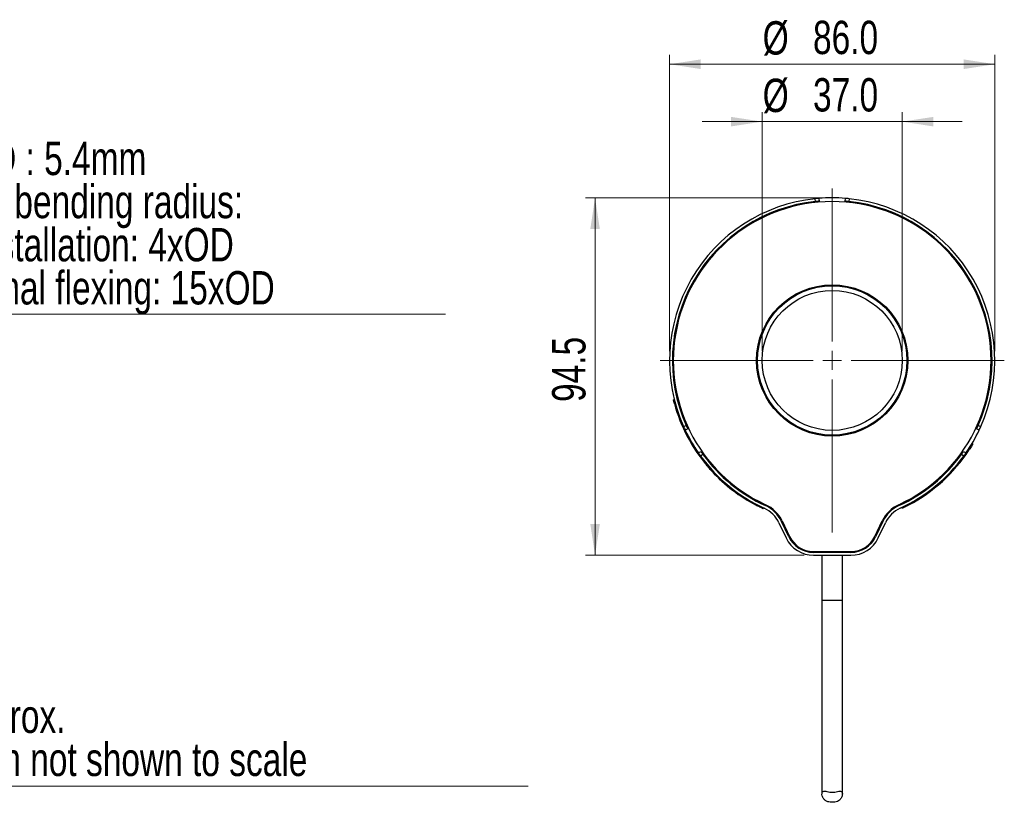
# Model space of a CAD drawing. Header units: millimetres. Extents: x 15 to 415, y 5 to 292.
# Tile 16 of 45: x 110 to 214, y 137 to 220. Entities that reach past the tile are written whole.
import ezdxf

# ---------------------------------------------------------------- set-up
doc = ezdxf.new("R2010")
doc.units = ezdxf.units.MM
doc.styles.add('SLDTEXTSTYLE0', font='TXT', dxfattribs={"width": 0.75})
doc.dimstyles.new('SLDDIMSTYLE0', dxfattribs={"dimtxt": 3.527778, "dimasz": 3.302, "dimexe": 0, "dimexo": 0.0625, "dimgap": 0.881944, "dimtad": 1, "dimdec": 1, "dimlfac": 2.5, "dimrnd": 1e-09, "dimzin": 4, "dimdsep": 46, "dimtxsty": 'SLDTEXTSTYLE0', "dimsah": 1, "dimcen": 0.09, "dimadec": 0, "dimazin": 1, "dimtfac": 1, "dimtdec": 1, "dimtofl": 0, "dimtmove": 0, "dimatfit": 3, "dimfxl": 1, "dimfrac": 2, "dimtolj": 1, "dimtzin": 12, "dimarcsym": 0})
doc.dimstyles.new('SLDDIMSTYLE2', dxfattribs={"dimtxt": 3.527778, "dimasz": 3.302, "dimexe": 0, "dimexo": 0.0625, "dimgap": 0.881944, "dimtad": 1, "dimdec": 1, "dimlfac": 2.5, "dimrnd": 1e-09, "dimzin": 12, "dimdsep": 46, "dimtxsty": 'SLDTEXTSTYLE0', "dimsah": 1, "dimcen": 0.09, "dimadec": 0, "dimazin": 3, "dimtfac": 1, "dimtdec": 1, "dimtofl": 0, "dimtmove": 0, "dimatfit": 3, "dimfxl": 1, "dimfrac": 2, "dimtolj": 1, "dimtzin": 12, "dimarcsym": 0})
doc.dimstyles.new('SLDDIMSTYLE3', dxfattribs={"dimtxt": 3.527778, "dimasz": 3.302, "dimexe": 0, "dimexo": 0.0625, "dimgap": 0.881944, "dimtad": 1, "dimdec": 1, "dimlfac": 2.5, "dimrnd": 1e-09, "dimzin": 4, "dimdsep": 46, "dimtxsty": 'SLDTEXTSTYLE0', "dimsah": 1, "dimcen": 0.09, "dimadec": 0, "dimazin": 1, "dimtfac": 1, "dimtdec": 1, "dimtmove": 0, "dimatfit": 0, "dimfxl": 1, "dimfrac": 2, "dimtolj": 1, "dimtzin": 12, "dimarcsym": 0})

# ---------------------------------------------------------------- blocks, each defined once
blk = doc.blocks.new('_D_4')
at = {"color": 7, "linetype": 'Continuous', "lineweight": 0}
for p, q in [((195, 200.98), (169.92, 200.98)), ((170.92, 163.18), (170.92, 200.98)), ((193.02, 163.18), (169.92, 163.18))]:
    blk.add_line(p, q, dxfattribs=at)
at = {"color": 7, "linetype": 'Continuous', "lineweight": 18}
for points in [[(170.92, 200.98), (170.42, 197.68), (171.43, 197.68)], [(170.92, 163.18), (171.43, 166.48), (170.42, 166.48)]]:
    blk.add_solid(points, dxfattribs=at)
at = {"color": 7, "linetype": 'Continuous', "lineweight": 18, "insert": (166.38, 179.39), "char_height": 3.528, "attachment_point": 1, "rotation": 90, "style": 'SLDTEXTSTYLE0'}
blk.add_mtext('94.5', dxfattribs=at)
blk = doc.blocks.new('_D_5')
at = {"color": 7, "linetype": 'Continuous', "lineweight": 0}
for p, q in [((188.6, 184.78), (188.6, 210.04)), ((203.4, 184.78), (203.4, 210.04)), ((188.6, 209.04), (182.25, 209.04)), ((188.6, 209.04), (203.4, 209.04)), ((203.4, 209.04), (209.75, 209.04))]:
    blk.add_line(p, q, dxfattribs=at)
at = {"color": 7, "linetype": 'Continuous', "lineweight": 18}
for points in [[(188.6, 209.04), (185.3, 209.54), (185.3, 208.53)], [(203.4, 209.04), (206.7, 208.53), (206.7, 209.54)]]:
    blk.add_solid(points, dxfattribs=at)
at = {"color": 7, "linetype": 'Continuous', "lineweight": 18, "char_height": 3.528, "attachment_point": 1, "style": 'SLDTEXTSTYLE0'}
for s, insert in [('%%c', (188.65, 213.58)), ('37.0', (193.97, 213.64))]:
    blk.add_mtext(s, dxfattribs=dict(at, insert=insert))
blk = doc.blocks.new('_D_6')
at = {"color": 7, "linetype": 'Continuous', "lineweight": 0}
for p, q in [((178.8, 184.78), (178.8, 216.11)), ((213.2, 184.78), (213.2, 216.11)), ((178.8, 215.11), (213.2, 215.11))]:
    blk.add_line(p, q, dxfattribs=at)
at = {"color": 7, "linetype": 'Continuous', "lineweight": 18}
for points in [[(178.8, 215.11), (182.1, 214.6), (182.1, 215.62)], [(213.2, 215.11), (209.9, 215.62), (209.9, 214.6)]]:
    blk.add_solid(points, dxfattribs=at)
at = {"color": 7, "linetype": 'Continuous', "lineweight": 18, "char_height": 3.528, "attachment_point": 1, "style": 'SLDTEXTSTYLE0'}
for s, insert in [('%%c', (188.65, 219.66)), ('86.0', (193.97, 219.71))]:
    blk.add_mtext(s, dxfattribs=dict(at, insert=insert))
blk = doc.blocks.new('SW_CENTERMARKSYMBOL_2')
at = {"color": 0, "linetype": 'Continuous', "lineweight": 18}
for p, q in [((0, 2), (0, 18.2)), ((-2, 0), (-18.2, 0)), ((0, 0), (-1, 0)), ((0, 0), (0, 1)), ((0, 0), (0, -1)), ((0, 0), (1, 0)), ((2, 0), (18.2, 0)), ((0, -2), (0, -18.2))]:
    blk.add_line(p, q, dxfattribs=at)
blk = doc.blocks.new('SW_CENTERMARKSYMBOL_3')
at = {"color": 0, "linetype": 'Continuous', "lineweight": 18}
for p, q in [((0, 2), (0, 12.98)), ((-2, 0), (-12.98, 0)), ((0, 0), (-1, 0)), ((0, 0), (0, 1)), ((0, 0), (0, -1)), ((0, 0), (1, 0)), ((2, 0), (12.98, 0)), ((0, -2), (0, -12.98))]:
    blk.add_line(p, q, dxfattribs=at)
blk = doc.blocks.new('SW_NOTE_0_4')
at = {"color": 0, "linetype": 'Continuous', "lineweight": 0}
blk.add_line((61.37, 0), (0, 0), dxfattribs=at)
at = {"color": 0, "linetype": 'Continuous', "lineweight": 0, "char_height": 3.5278, "attachment_point": 1, "style": 'SLDTEXTSTYLE0'}
for s, insert in [('Cable OD : 5.4mm', (0.44, 18.25)), ('Minimum bending radius:', (0.44, 13.69)), ('-Fixed installation: 4xOD', (0.44, 9.13)), ('-Occasional flexing: 15xOD', (0.44, 4.57))]:
    blk.add_mtext(s, dxfattribs=dict(at, insert=insert))
blk = doc.blocks.new('SW_NOTE_0_6')
at = {"color": 0, "linetype": 'Continuous', "lineweight": 0}
blk.add_line((73.98, 0), (0, 0), dxfattribs=at)
at = {"color": 0, "linetype": 'Continuous', "lineweight": 0, "char_height": 3.5278, "attachment_point": 1, "style": 'SLDTEXTSTYLE0'}
for s, insert in [('500mm approx.', (0.48, 9.16)), ('Cable length not shown to scale', (0.48, 4.6))]:
    blk.add_mtext(s, dxfattribs=dict(at, insert=insert))

msp = doc.modelspace()

# ---------------------------------------------------------------- linework, layer by layer
at = {"color": 7, "linetype": 'Continuous', "lineweight": 25}
for p, q in [((194.224084, 200.58793), (194.199658, 200.887017)), ((194.597953, 200.924211), (194.622371, 200.625207)), ((197.373534, 200.625207), (197.397953, 200.924211)), ((197.796247, 200.887017), (197.771821, 200.58793)), ((179.307853, 179.624292), (179.210817, 179.600123)), ((179.311979, 179.213099), (179.409041, 179.237274)), ((180.284805, 176.785784), (180.556035, 176.914174)), ((180.722896, 176.550609), (180.451741, 176.422254)), ((211.544164, 176.422254), (211.273009, 176.550609)), ((211.43987, 176.914174), (211.7111, 176.785784)), ((210.880649, 174.961115), (210.794622, 175.012099)), ((181.851741, 173.997383), (182.098477, 174.168032)), ((209.897428, 174.168032), (210.144164, 173.997383)), ((210.370739, 174.333372), (210.456859, 174.282334)), ((182.329904, 173.841744), (182.083099, 173.671047)), ((209.912806, 173.671047), (209.666002, 173.841744)), ((182.819295, 172.728546), (182.742675, 172.664286)), ((183.270936, 172.063218), (183.347638, 172.127547)), ((188.008028, 168.5497), (187.965699, 168.458982)), ((188.682837, 168.10394), (188.725121, 168.19456)), ((203.361282, 168.237108), (203.404092, 168.146734)), ((204.119154, 168.50594), (204.076298, 168.596411)), ((190.371637, 166.614711), (191.131061, 165.011438)), ((191.402184, 165.139861), (190.64276, 166.743134)), ((190.702186, 166.810207), (191.485758, 165.17269)), ((200.510147, 165.17269), (201.293719, 166.810207)), ((201.353145, 166.743134), (200.593721, 165.139861)), ((200.864844, 165.011438), (201.624268, 166.614711)), ((194.011487, 163.581283), (197.984419, 163.581283)), ((197.972868, 163.481283), (194.023037, 163.481283)), ((194.023037, 163.181283), (197.972868, 163.181283)), ((194.917953, 163.181283), (194.917953, 158.381283)), ((197.077953, 158.381283), (197.077953, 163.181283)), ((194.917953, 158.381283), (194.917953, 137.931852)), ((197.077953, 137.941507), (197.077953, 158.381283))]:
    msp.add_line(p, q, dxfattribs=at)
at = {"color": 8, "linetype": 'Continuous', "lineweight": 25}
msp.add_line((197.077953, 158.381283), (194.917953, 158.381283), dxfattribs=at)
at = {"color": 7, "linetype": 'Continuous', "lineweight": 25}
for radius in [8, 7.9, 7.4]:
    msp.add_circle((195.997953, 183.781283), radius, dxfattribs=at)
for centre, radius, start, end in [((195.997953, 183.781283), 17.2, 85.33122507, 94.66877493), ((195.997953, 183.781283), 17.2, 96.00135506, 203.99864494), ((195.997953, 183.781283), 16.9, 96.02501471, 203.97498529), ((195.997953, 183.781283), 16.8, 294.75764833, 245.24235167), ((195.997953, 183.781283), 17.2, 94.66877493, 96.00135506), ((195.997953, 183.781283), 16.9, 94.66877493, 96.02501471), ((195.997953, 183.781283), 16.9, 83.97498529, 85.33122507), ((195.997953, 183.781283), 17.2, 83.99864494, 85.33122507), ((195.997953, 183.781283), 16.9, 336.02501471, 83.97498529), ((195.997953, 183.781283), 17.2, 336.00135506, 83.99864494), ((195.997953, 183.781283), 17.3, 195.31091739, 219.98604142), ((195.997953, 183.781283), 17.2, 203.99864494, 205.33122507), ((195.997953, 183.781283), 17.2, 205.33122507, 214.66877493), ((195.997953, 183.781283), 16.9, 203.97498529, 205.33122507), ((195.997953, 183.781283), 17.2, 325.33122507, 334.66877493), ((195.997953, 183.781283), 16.9, 334.66877493, 336.02501471), ((195.997953, 183.781283), 17.2, 334.66877493, 336.00135506), ((195.997953, 183.781283), 17.2, 214.66877493, 216.00135506), ((195.997953, 183.781283), 16.9, 214.66877493, 216.02501471), ((195.997953, 183.781283), 17.3, 297.99753788, 326.69661585), ((195.997953, 183.781283), 16.9, 323.97498529, 325.33122507), ((195.997953, 183.781283), 17.2, 323.99864494, 325.33122507), ((195.997953, 183.781283), 17.2, 216.00135506, 245.31915688), ((195.997953, 183.781283), 16.9, 216.02501471, 245.31915688), ((195.997953, 183.781283), 16.9, 294.68084312, 323.97498529), ((195.997953, 183.781283), 17.2, 294.68084312, 323.99864494), ((195.997953, 183.781283), 17.3, 222.63650243, 242.33558041), ((187.479661, 165.244867), 3.2, 25.34555007, 65.31915688), ((187.479661, 165.244867), 3.5, 25.34555007, 65.31915688), ((187.454821, 165.256302), 3.6, 25.57169375, 65.24235167), ((204.541084, 165.256302), 3.6, 114.75764833, 154.42830625), ((204.516244, 165.244867), 3.5, 114.68084312, 154.65444994), ((204.516244, 165.244867), 3.2, 114.68084312, 154.65444994), ((194.023037, 166.381283), 3.2, 205.34555006, 270), ((194.023037, 166.381283), 2.9, 205.34555006, 270), ((194.011487, 166.381283), 2.8, 205.57169375, 270), ((197.972868, 166.381283), 2.9, 270, 334.65444994), ((197.972868, 166.381283), 3.2, 270, 334.65444994), ((197.984419, 166.381283), 2.8, 270, 334.42830625)]:
    msp.add_arc(centre, radius, start, end, dxfattribs=at)
for points, knots in [([(179.311979, 179.213099), (179.300206, 179.2565), (179.27666, 179.343301), (179.246423, 179.459297), (179.224092, 179.546963), (179.212469, 179.59349), (179.211287, 179.598238), (179.210817, 179.600123)], [0, 0, 0, 0, 0.2146777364, 0.4293571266, 0.6440065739, 0.8586694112, 1, 1, 1, 1]), ([(210.880649, 174.961115), (210.87615, 174.953502), (210.867151, 174.938276), (210.796391, 174.819891), (210.690392, 174.646806), (210.570455, 174.456405), (210.48917, 174.331846), (210.456859, 174.282334)], [0, 0, 0, 0, 0.21464398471, 0.42928847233, 0.64391237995, 0.85845625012, 1, 1, 1, 1]), ([(183.270936, 172.063218), (183.210329, 172.129662), (183.089115, 172.262553), (182.931075, 172.442853), (182.813322, 172.58026), (182.75149, 172.653771), (182.745183, 172.661294), (182.742675, 172.664286)], [0, 0, 0, 0, 0.2146293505, 0.4292653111, 0.6437815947, 0.8583512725, 1, 1, 1, 1]), ([(188.682837, 168.10394), (188.674819, 168.107669), (188.658782, 168.115128), (188.534017, 168.173913), (188.351354, 168.262392), (188.15009, 168.36304), (188.018146, 168.431693), (187.965699, 168.458982)], [0, 0, 0, 0, 0.2146439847, 0.4292884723, 0.64391238, 0.8584562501, 1, 1, 1, 1]), ([(204.119154, 168.50594), (204.03955, 168.464094), (203.880338, 168.380399), (203.66595, 168.273057), (203.503245, 168.193852), (203.416494, 168.152605), (203.407621, 168.148405), (203.404092, 168.146734)], [0, 0, 0, 0, 0.2146293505, 0.4292653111, 0.6437815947, 0.8583512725, 1, 1, 1, 1]), ([(197.077953, 137.941507), (197.072222, 138.005085), (197.061911, 138.119467), (196.96495, 138.218242), (196.804185, 138.237293), (196.570844, 138.187004), (196.262181, 138.118291), (195.915865, 138.099042), (195.581787, 138.148399), (195.316283, 138.214357), (195.109594, 138.239235), (194.974548, 138.18198), (194.903463, 138.010617), (194.929054, 137.72569), (195.066613, 137.42114), (195.310019, 137.194594), (195.611138, 137.078816), (195.94644, 137.042257), (196.267281, 137.059985), (196.554883, 137.134616), (196.811828, 137.290646), (197.025591, 137.574956), (197.058818, 137.807554), (197.077953, 137.941507)], [0, 0, 0, 0, 0.0437117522, 0.0786411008, 0.1136826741, 0.1564702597, 0.2004247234, 0.2498930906, 0.2926735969, 0.3379176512, 0.3751169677, 0.4125572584, 0.4530727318, 0.5176631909, 0.5874525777, 0.6372006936, 0.6873276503, 0.7307236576, 0.7727757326, 0.8149622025, 0.8570594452, 0.9176808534, 1, 1, 1, 1])]:
    msp.add_open_spline(points, degree=3, knots=knots, dxfattribs=at)

# ---------------------------------------------------------------- block references
at = {"color": 7, "linetype": 'Continuous', "lineweight": 0}
for name, p in [('SW_NOTE_0_4', (93.742424, 188.66264)), ('SW_CENTERMARKSYMBOL_2', (195.997953, 183.781283)), ('SW_CENTERMARKSYMBOL_3', (195.997953, 183.781283)), ('SW_NOTE_0_6', (89.863636, 138.755562))]:
    msp.add_blockref(name, p, dxfattribs=at)

# ---------------------------------------------------------------- dimensions: what is measured, and where the dimension line sits
at = {"color": 7, "linetype": 'Continuous', "lineweight": 18}
for base, p1, p2, dimstyle, picture, middle in [((213.197953, 215.109228), (178.797953, 183.781283), (213.197953, 183.781283), 'SLDDIMSTYLE0', '_D_6', (195.869373, 215.109228)), ((203.397953, 209.036712), (188.597953, 183.781283), (203.397953, 183.781283), 'SLDDIMSTYLE3', '_D_5', (195.869373, 209.036712))]:
    dim = msp.add_linear_dim(base=base, p1=p1, p2=p2, text='%%c<>', dimstyle=dimstyle, dxfattribs=at)
    dim.commit()
    dim.dimension.update_dxf_attribs({"geometry": picture, "text_midpoint": middle, "dimtype": 160})
dim = msp.add_linear_dim(base=(170.923181, 200.981283), p1=(194.017941, 163.181283), p2=(195.997953, 200.981283), angle=90, dimstyle='SLDDIMSTYLE2', dxfattribs=at)
dim.commit()
dim.dimension.update_dxf_attribs({"geometry": '_D_4', "text_midpoint": (170.923181, 183.950885), "dimtype": 160})

doc.saveas('drawing.dxf')
